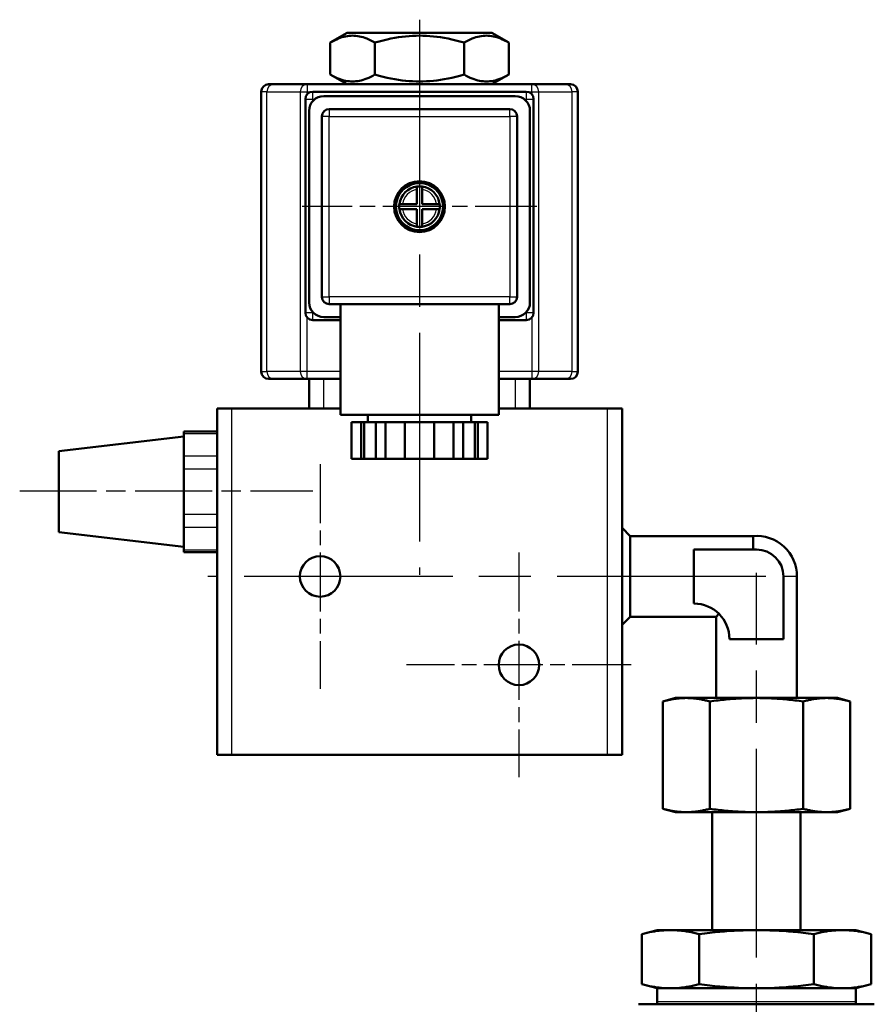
# Model space of a CAD drawing. Header units: millimetres. Extents: x 124 to 897, y 238 to 1237.
# Tile 8 of 14: x 130 to 246, y 965 to 1099. Entities that reach past the tile are written whole.
import ezdxf

# ---------------------------------------------------------------- set-up
doc = ezdxf.new("R2010")
doc.units = ezdxf.units.MM
doc.header["$LTSCALE"] = 5
doc.linetypes.add('CHAIN', pattern=[0.3543, 0.2362, -0.0295, 0.0591, -0.0295])
for name, color, linetype, lineweight in [('Mittellinie(DIN)', 4, 'CHAIN', 25), ('Mittelpunktmarkierung(DIN)', 4, 'CHAIN', 25), ('Sichtbare Kanten(DIN)', 7, 'Continuous', 50), ('Sichtbare tangentiale Kanten(DIN)', 3, 'Continuous', 25)]:
    doc.layers.add(name, color=color, linetype=linetype, lineweight=lineweight)

msp = doc.modelspace()

# ---------------------------------------------------------------- linework, layer by layer
at = {"layer": 'Mittellinie(DIN)', "linetype": 'CHAIN', "ltscale": 8.845377}
msp.add_line((129.92, 1034.74), (169.72, 1034.74), dxfattribs=at)
at = {"layer": 'Mittellinie(DIN)', "linetype": 'CHAIN', "ltscale": 23.990969}
msp.add_line((229.98, 843.86), (229.98, 1023.6), dxfattribs=at)
at = {"layer": 'Mittelpunktmarkierung(DIN)', "linetype": 'CHAIN', "ltscale": 23.990969}
for p, q in [((184.22, 1098.68), (184.22, 1023.33)), ((231.23, 1023.11), (155.47, 1023.11))]:
    msp.add_line(p, q, dxfattribs=at)
at = {"layer": 'Mittelpunktmarkierung(DIN)', "linetype": 'CHAIN', "ltscale": 7.089403}
msp.add_line((200.17, 1073.31), (168.27, 1073.31), dxfattribs=at)
at = {"layer": 'Mittelpunktmarkierung(DIN)', "linetype": 'CHAIN', "ltscale": 6.778265}
for p, q in [((170.72, 1038.36), (170.72, 1007.86)), ((197.72, 1026.36), (197.72, 995.86)), ((212.97, 1011.11), (182.47, 1011.11))]:
    msp.add_line(p, q, dxfattribs=at)
at = {"layer": 'Sichtbare Kanten(DIN)'}
for p, q in [((174.4, 1096.91), (172.09, 1095.58)), ((194.04, 1096.91), (174.4, 1096.91)), ((194.04, 1096.91), (196.34, 1095.58)), ((172.09, 1091.24), (172.09, 1095.58)), ((178.16, 1091.24), (178.16, 1095.58)), ((190.28, 1091.24), (190.28, 1095.58)), ((196.34, 1091.24), (196.34, 1095.58)), ((174.4, 1089.91), (172.09, 1091.24)), ((194.04, 1089.91), (196.34, 1091.24)), ((163.72, 1089.91), (164.44, 1089.91)), ((168.98, 1089.91), (164.44, 1089.91)), ((199.45, 1089.91), (168.98, 1089.91)), ((203.99, 1089.91), (199.45, 1089.91)), ((203.99, 1089.91), (204.72, 1089.91)), ((162.72, 1050.91), (162.72, 1088.91)), ((169.72, 1088.91), (198.72, 1088.91)), ((197.22, 1088.31), (171.22, 1088.31)), ((205.72, 1050.91), (205.72, 1088.91)), ((168.72, 1058.91), (168.72, 1087.91)), ((199.72, 1087.91), (199.72, 1058.91)), ((169.22, 1086.31), (169.22, 1060.31)), ((170.97, 1085.56), (170.97, 1061.06)), ((196.47, 1086.56), (171.97, 1086.56)), ((197.47, 1061.06), (197.47, 1085.56)), ((199.22, 1060.31), (199.22, 1086.31)), ((183.87, 1075.63), (183.87, 1076.04)), ((184.57, 1076.04), (184.57, 1075.63)), ((183.87, 1073.66), (183.87, 1075.63)), ((184.57, 1075.63), (184.57, 1073.66)), ((181.49, 1073.66), (181.89, 1073.66)), ((181.89, 1073.66), (183.87, 1073.66)), ((184.57, 1073.66), (186.54, 1073.66)), ((186.54, 1073.66), (186.95, 1073.66)), ((181.89, 1072.96), (181.49, 1072.96)), ((183.87, 1072.96), (181.89, 1072.96)), ((183.87, 1070.98), (183.87, 1072.96)), ((184.57, 1072.96), (184.57, 1070.98)), ((186.54, 1072.96), (184.57, 1072.96)), ((186.95, 1072.96), (186.54, 1072.96)), ((183.87, 1070.58), (183.87, 1070.98)), ((184.57, 1070.98), (184.57, 1070.58)), ((171.97, 1060.06), (184.22, 1060.06)), ((173.47, 1060.06), (173.47, 1045.06)), ((184.22, 1060.06), (196.47, 1060.06)), ((194.97, 1060.06), (194.97, 1045.06)), ((173.47, 1057.91), (169.72, 1057.91)), ((171.22, 1058.31), (173.47, 1058.31)), ((194.97, 1058.31), (197.22, 1058.31)), ((198.72, 1057.91), (194.97, 1057.91)), ((164.44, 1049.91), (163.72, 1049.91)), ((164.44, 1049.91), (168.98, 1049.91)), ((168.98, 1049.91), (173.47, 1049.91)), ((169.22, 1049.91), (169.22, 1045.91)), ((194.97, 1049.91), (199.45, 1049.91)), ((199.22, 1045.91), (199.22, 1049.91)), ((199.45, 1049.91), (203.99, 1049.91)), ((204.72, 1049.91), (203.99, 1049.91)), ((156.72, 1045.91), (158.72, 1045.91)), ((156.72, 1045.91), (156.72, 998.91)), ((173.47, 1045.91), (158.72, 1045.91)), ((173.47, 1045.91), (171.22, 1045.91)), ((209.72, 1045.91), (194.97, 1045.91)), ((197.22, 1045.91), (194.97, 1045.91)), ((209.72, 1045.91), (211.72, 1045.91)), ((211.72, 998.91), (211.72, 1045.91)), ((194.97, 1045.06), (173.47, 1045.06)), ((176.29, 1044.06), (174.98, 1044.06)), ((174.98, 1044.06), (174.98, 1039.06)), ((176.72, 1044.06), (176.29, 1044.06)), ((176.29, 1039.06), (176.29, 1044.06)), ((178.29, 1044.06), (176.72, 1044.06)), ((176.72, 1039.06), (176.72, 1044.06)), ((177.22, 1045.06), (177.22, 1044.06)), ((179.6, 1044.06), (178.29, 1044.06)), ((178.29, 1044.06), (178.29, 1039.06)), ((182.22, 1044.06), (179.6, 1044.06)), ((179.6, 1044.06), (179.6, 1039.06)), ((186.22, 1044.06), (182.22, 1044.06)), ((182.22, 1039.06), (182.22, 1044.06)), ((188.84, 1044.06), (186.22, 1044.06)), ((186.22, 1044.06), (186.22, 1039.06)), ((190.15, 1044.06), (188.84, 1044.06)), ((188.84, 1044.06), (188.84, 1039.06)), ((191.71, 1044.06), (190.15, 1044.06)), ((190.15, 1039.06), (190.15, 1044.06)), ((191.22, 1045.06), (191.22, 1044.06)), ((192.15, 1044.06), (191.71, 1044.06)), ((191.71, 1039.06), (191.71, 1044.06)), ((193.46, 1044.06), (192.15, 1044.06)), ((192.15, 1044.06), (192.15, 1039.06)), ((193.46, 1044.06), (193.46, 1039.06)), ((152.22, 1042.53), (152.22, 1042.8)), ((152.22, 1042.8), (156.72, 1042.8)), ((152.22, 1041.7), (152.22, 1042.53)), ((135.22, 1040.11), (152.22, 1042.11)), ((152.22, 1041.7), (152.22, 1040.26)), ((135.22, 1040.11), (135.22, 1029.11)), ((152.22, 1039.44), (152.22, 1040.26)), ((152.22, 1037.7), (152.22, 1039.44)), ((174.98, 1039.06), (176.29, 1039.06)), ((176.72, 1039.06), (176.29, 1039.06)), ((178.29, 1039.06), (176.72, 1039.06)), ((178.29, 1039.06), (179.6, 1039.06)), ((179.6, 1039.06), (182.22, 1039.06)), ((186.22, 1039.06), (182.22, 1039.06)), ((186.22, 1039.06), (188.84, 1039.06)), ((188.84, 1039.06), (190.15, 1039.06)), ((191.71, 1039.06), (190.15, 1039.06)), ((192.15, 1039.06), (191.71, 1039.06)), ((192.15, 1039.06), (193.46, 1039.06)), ((152.22, 1036.04), (152.22, 1037.7)), ((152.22, 1036.04), (152.22, 1033.17)), ((152.22, 1031.51), (152.22, 1033.17)), ((152.22, 1029.78), (152.22, 1031.51)), ((152.22, 1028.95), (152.22, 1029.78)), ((212.82, 1028.59), (211.72, 1029.69)), ((135.22, 1029.11), (152.22, 1027.11)), ((152.22, 1028.95), (152.22, 1027.51)), ((212.82, 1028.59), (212.82, 1017.63)), ((212.82, 1028.59), (229.52, 1028.59)), ((229.52, 1026.76), (229.52, 1028.59)), ((152.22, 1026.69), (152.22, 1027.51)), ((152.22, 1026.42), (152.22, 1026.69)), ((221.48, 1026.76), (221.48, 1019.43)), ((229.98, 1026.76), (221.48, 1026.76)), ((156.72, 1026.42), (152.22, 1026.42)), ((233.65, 1014.6), (233.65, 1023.1)), ((235.48, 1023.11), (235.48, 1006.61)), ((212.82, 1017.63), (211.72, 1016.53)), ((212.82, 1017.63), (224.49, 1017.63)), ((224.89, 1018.03), (224.49, 1017.63)), ((224.49, 1017.63), (224.49, 1006.61)), ((226.32, 1014.6), (233.65, 1014.6)), ((218.98, 1006.61), (217.28, 1006.15)), ((220.46, 1006.61), (218.98, 1006.61)), ((229.98, 1006.61), (220.46, 1006.61)), ((239.51, 1006.61), (229.98, 1006.61)), ((240.98, 1006.61), (239.51, 1006.61)), ((240.98, 1006.61), (242.69, 1006.15)), ((217.28, 991.56), (217.28, 1006.15)), ((223.63, 991.56), (223.63, 1006.15)), ((236.34, 991.56), (236.34, 1006.15)), ((242.69, 991.56), (242.69, 1006.15)), ((158.72, 998.91), (156.72, 998.91)), ((209.72, 998.91), (158.72, 998.91)), ((211.72, 998.91), (209.72, 998.91)), ((218.98, 991.11), (217.28, 991.56)), ((220.46, 991.11), (218.98, 991.11)), ((229.98, 991.11), (220.46, 991.11)), ((223.98, 975.11), (223.98, 991.11)), ((239.51, 991.11), (229.98, 991.11)), ((235.98, 975.11), (235.98, 991.11)), ((240.98, 991.11), (239.51, 991.11)), ((240.98, 991.11), (242.69, 991.56)), ((216.48, 975.11), (214.4, 974.55)), ((214.4, 967.76), (214.4, 974.55)), ((243.48, 975.11), (216.48, 975.11)), ((222.19, 967.76), (222.19, 974.55)), ((237.78, 967.76), (237.78, 974.55)), ((243.48, 975.11), (245.57, 974.55)), ((245.57, 967.76), (245.57, 974.55)), ((216.48, 967.2), (214.4, 967.76)), ((243.48, 967.2), (245.57, 967.76)), ((243.48, 967.2), (216.48, 967.2)), ((216.48, 967.2), (216.48, 965.37)), ((243.48, 967.2), (243.48, 965.37)), ((217.71, 965.03), (213.98, 965.03)), ((226.26, 965.03), (217.71, 965.03)), ((233.71, 965.03), (226.26, 965.03)), ((242.26, 965.03), (233.71, 965.03)), ((245.98, 965.03), (242.26, 965.03))]:
    msp.add_line(p, q, dxfattribs=at)
at = {"layer": 'Sichtbare Kanten(DIN)', "flags": 128}
for points in [[(178.16, 1095.58), (177.87, 1095.74), (177.59, 1095.88), (177.32, 1096), (177.06, 1096.12), (176.81, 1096.21), (176.56, 1096.29), (176.31, 1096.36), (176.07, 1096.42), (175.83, 1096.46), (175.59, 1096.49), (175.36, 1096.51), (175.12, 1096.52), (174.89, 1096.51), (174.65, 1096.49), (174.42, 1096.46), (174.18, 1096.42), (173.94, 1096.36), (173.69, 1096.29), (173.44, 1096.21), (173.19, 1096.12), (172.93, 1096), (172.66, 1095.88), (172.38, 1095.74), (172.09, 1095.58)], [(190.28, 1095.58), (189.71, 1095.74), (189.15, 1095.88), (188.62, 1096), (188.09, 1096.12), (187.58, 1096.21), (187.08, 1096.29), (186.59, 1096.36), (186.11, 1096.42), (185.63, 1096.46), (185.16, 1096.49), (184.69, 1096.51), (184.22, 1096.52), (183.75, 1096.51), (183.28, 1096.49), (182.8, 1096.46), (182.33, 1096.42), (181.84, 1096.36), (181.35, 1096.29), (180.85, 1096.21), (180.34, 1096.12), (179.82, 1096), (179.28, 1095.88), (178.73, 1095.74), (178.16, 1095.58)], [(196.34, 1095.58), (196.06, 1095.74), (195.78, 1095.88), (195.51, 1096), (195.25, 1096.12), (194.99, 1096.21), (194.74, 1096.29), (194.5, 1096.36), (194.26, 1096.42), (194.02, 1096.46), (193.78, 1096.49), (193.55, 1096.51), (193.31, 1096.52), (193.08, 1096.51), (192.84, 1096.49), (192.6, 1096.46), (192.37, 1096.42), (192.12, 1096.36), (191.88, 1096.29), (191.63, 1096.21), (191.37, 1096.12), (191.11, 1096), (190.84, 1095.88), (190.57, 1095.74), (190.28, 1095.58)], [(172.09, 1091.24), (172.38, 1091.08), (172.66, 1090.94), (172.93, 1090.81), (173.19, 1090.7), (173.44, 1090.6), (173.69, 1090.52), (173.94, 1090.45), (174.18, 1090.4), (174.42, 1090.35), (174.65, 1090.32), (174.89, 1090.31), (175.12, 1090.3), (175.36, 1090.31), (175.59, 1090.32), (175.83, 1090.35), (176.07, 1090.4), (176.31, 1090.45), (176.56, 1090.52), (176.81, 1090.6), (177.06, 1090.7), (177.32, 1090.81), (177.59, 1090.94), (177.87, 1091.08), (178.16, 1091.24)], [(178.16, 1091.24), (178.73, 1091.08), (179.28, 1090.94), (179.82, 1090.81), (180.34, 1090.7), (180.85, 1090.6), (181.35, 1090.52), (181.84, 1090.45), (182.33, 1090.4), (182.8, 1090.35), (183.28, 1090.32), (183.75, 1090.31), (184.22, 1090.3), (184.69, 1090.31), (185.16, 1090.32), (185.63, 1090.35), (186.11, 1090.4), (186.59, 1090.45), (187.08, 1090.52), (187.58, 1090.6), (188.09, 1090.7), (188.62, 1090.81), (189.15, 1090.94), (189.71, 1091.08), (190.28, 1091.24)], [(190.28, 1091.24), (190.57, 1091.08), (190.84, 1090.94), (191.11, 1090.81), (191.37, 1090.7), (191.63, 1090.6), (191.88, 1090.52), (192.12, 1090.45), (192.37, 1090.4), (192.6, 1090.35), (192.84, 1090.32), (193.08, 1090.31), (193.31, 1090.3), (193.55, 1090.31), (193.78, 1090.32), (194.02, 1090.35), (194.26, 1090.4), (194.5, 1090.45), (194.74, 1090.52), (194.99, 1090.6), (195.25, 1090.7), (195.51, 1090.81), (195.78, 1090.94), (196.06, 1091.08), (196.34, 1091.24)], [(217.28, 1006.15), (217.43, 1006.19), (217.57, 1006.23), (217.71, 1006.26), (217.85, 1006.29), (217.99, 1006.32), (218.13, 1006.35), (218.26, 1006.38), (218.4, 1006.41), (218.53, 1006.43), (218.66, 1006.45), (218.79, 1006.48), (218.92, 1006.5), (219.05, 1006.51), (219.18, 1006.53), (219.31, 1006.54), (219.44, 1006.56), (219.57, 1006.57), (219.69, 1006.58), (219.82, 1006.59), (219.95, 1006.6), (220.08, 1006.6), (220.2, 1006.6), (220.33, 1006.61), (220.46, 1006.61)], [(220.46, 1006.61), (220.59, 1006.61), (220.71, 1006.6), (220.84, 1006.6), (220.97, 1006.6), (221.1, 1006.59), (221.22, 1006.58), (221.35, 1006.57), (221.48, 1006.56), (221.61, 1006.54), (221.73, 1006.53), (221.86, 1006.51), (221.99, 1006.5), (222.12, 1006.48), (222.25, 1006.45), (222.39, 1006.43), (222.52, 1006.41), (222.65, 1006.38), (222.79, 1006.35), (222.92, 1006.32), (223.06, 1006.29), (223.2, 1006.26), (223.34, 1006.23), (223.49, 1006.19), (223.63, 1006.15)], [(223.63, 1006.15), (223.92, 1006.19), (224.21, 1006.23), (224.49, 1006.26), (224.77, 1006.29), (225.05, 1006.32), (225.33, 1006.35), (225.6, 1006.38), (225.86, 1006.41), (226.13, 1006.43), (226.39, 1006.45), (226.66, 1006.48), (226.92, 1006.5), (227.18, 1006.51), (227.43, 1006.53), (227.69, 1006.54), (227.95, 1006.56), (228.2, 1006.57), (228.46, 1006.58), (228.71, 1006.59), (228.96, 1006.6), (229.22, 1006.6), (229.47, 1006.6), (229.73, 1006.61), (229.98, 1006.61)], [(229.98, 1006.61), (230.24, 1006.61), (230.5, 1006.6), (230.75, 1006.6), (231, 1006.6), (231.26, 1006.59), (231.51, 1006.58), (231.77, 1006.57), (232.02, 1006.56), (232.28, 1006.54), (232.53, 1006.53), (232.79, 1006.51), (233.05, 1006.5), (233.31, 1006.48), (233.57, 1006.45), (233.84, 1006.43), (234.1, 1006.41), (234.37, 1006.38), (234.64, 1006.35), (234.92, 1006.32), (235.19, 1006.29), (235.47, 1006.26), (235.76, 1006.23), (236.04, 1006.19), (236.34, 1006.15)], [(236.34, 1006.15), (236.48, 1006.19), (236.62, 1006.23), (236.77, 1006.26), (236.91, 1006.29), (237.04, 1006.32), (237.18, 1006.35), (237.32, 1006.38), (237.45, 1006.41), (237.58, 1006.43), (237.72, 1006.45), (237.85, 1006.48), (237.98, 1006.5), (238.11, 1006.51), (238.24, 1006.53), (238.36, 1006.54), (238.49, 1006.56), (238.62, 1006.57), (238.75, 1006.58), (238.87, 1006.59), (239, 1006.6), (239.13, 1006.6), (239.26, 1006.6), (239.38, 1006.61), (239.51, 1006.61)], [(239.51, 1006.61), (239.64, 1006.61), (239.77, 1006.6), (239.89, 1006.6), (240.02, 1006.6), (240.15, 1006.59), (240.28, 1006.58), (240.4, 1006.57), (240.53, 1006.56), (240.66, 1006.54), (240.79, 1006.53), (240.91, 1006.51), (241.04, 1006.5), (241.17, 1006.48), (241.31, 1006.45), (241.44, 1006.43), (241.57, 1006.41), (241.71, 1006.38), (241.84, 1006.35), (241.98, 1006.32), (242.12, 1006.29), (242.26, 1006.26), (242.4, 1006.23), (242.54, 1006.19), (242.69, 1006.15)], [(220.46, 991.11), (220.33, 991.11), (220.2, 991.11), (220.08, 991.11), (219.95, 991.12), (219.82, 991.13), (219.69, 991.14), (219.57, 991.15), (219.44, 991.16), (219.31, 991.17), (219.18, 991.19), (219.05, 991.2), (218.92, 991.22), (218.79, 991.24), (218.66, 991.26), (218.53, 991.28), (218.4, 991.31), (218.26, 991.33), (218.13, 991.36), (217.99, 991.39), (217.85, 991.42), (217.71, 991.45), (217.57, 991.49), (217.43, 991.53), (217.28, 991.56)], [(223.63, 991.56), (223.49, 991.53), (223.34, 991.49), (223.2, 991.45), (223.06, 991.42), (222.92, 991.39), (222.79, 991.36), (222.65, 991.33), (222.52, 991.31), (222.39, 991.28), (222.25, 991.26), (222.12, 991.24), (221.99, 991.22), (221.86, 991.2), (221.73, 991.19), (221.61, 991.17), (221.48, 991.16), (221.35, 991.15), (221.22, 991.14), (221.1, 991.13), (220.97, 991.12), (220.84, 991.11), (220.71, 991.11), (220.59, 991.11), (220.46, 991.11)], [(229.98, 991.11), (229.73, 991.11), (229.47, 991.11), (229.22, 991.11), (228.96, 991.12), (228.71, 991.13), (228.46, 991.14), (228.2, 991.15), (227.95, 991.16), (227.69, 991.17), (227.43, 991.19), (227.18, 991.2), (226.92, 991.22), (226.66, 991.24), (226.39, 991.26), (226.13, 991.28), (225.86, 991.31), (225.6, 991.33), (225.33, 991.36), (225.05, 991.39), (224.77, 991.42), (224.49, 991.45), (224.21, 991.49), (223.92, 991.53), (223.63, 991.56)], [(236.34, 991.56), (236.04, 991.53), (235.76, 991.49), (235.47, 991.45), (235.19, 991.42), (234.92, 991.39), (234.64, 991.36), (234.37, 991.33), (234.1, 991.31), (233.84, 991.28), (233.57, 991.26), (233.31, 991.24), (233.05, 991.22), (232.79, 991.2), (232.53, 991.19), (232.28, 991.17), (232.02, 991.16), (231.77, 991.15), (231.51, 991.14), (231.26, 991.13), (231, 991.12), (230.75, 991.11), (230.5, 991.11), (230.24, 991.11), (229.98, 991.11)], [(239.51, 991.11), (239.38, 991.11), (239.26, 991.11), (239.13, 991.11), (239, 991.12), (238.87, 991.13), (238.75, 991.14), (238.62, 991.15), (238.49, 991.16), (238.36, 991.17), (238.24, 991.19), (238.11, 991.2), (237.98, 991.22), (237.85, 991.24), (237.72, 991.26), (237.58, 991.28), (237.45, 991.31), (237.32, 991.33), (237.18, 991.36), (237.04, 991.39), (236.91, 991.42), (236.77, 991.45), (236.62, 991.49), (236.48, 991.53), (236.34, 991.56)], [(242.69, 991.56), (242.54, 991.53), (242.4, 991.49), (242.26, 991.45), (242.12, 991.42), (241.98, 991.39), (241.84, 991.36), (241.71, 991.33), (241.57, 991.31), (241.44, 991.28), (241.31, 991.26), (241.17, 991.24), (241.04, 991.22), (240.91, 991.2), (240.79, 991.19), (240.66, 991.17), (240.53, 991.16), (240.4, 991.15), (240.28, 991.14), (240.15, 991.13), (240.02, 991.12), (239.89, 991.11), (239.77, 991.11), (239.64, 991.11), (239.51, 991.11)], [(214.4, 974.55), (214.76, 974.64), (215.12, 974.73), (215.47, 974.8), (215.8, 974.87), (216.13, 974.93), (216.45, 974.98), (216.77, 975.02), (217.08, 975.05), (217.38, 975.07), (217.69, 975.09), (217.99, 975.1), (218.29, 975.11), (218.59, 975.1), (218.9, 975.09), (219.2, 975.07), (219.51, 975.05), (219.82, 975.02), (220.13, 974.98), (220.46, 974.93), (220.78, 974.87), (221.12, 974.8), (221.47, 974.73), (221.82, 974.64), (222.19, 974.55)], [(222.19, 974.55), (222.93, 974.64), (223.64, 974.73), (224.33, 974.8), (225, 974.87), (225.66, 974.93), (226.3, 974.98), (226.93, 975.02), (227.55, 975.05), (228.17, 975.07), (228.78, 975.09), (229.38, 975.1), (229.98, 975.11), (230.59, 975.1), (231.19, 975.09), (231.8, 975.07), (232.42, 975.05), (233.04, 975.02), (233.67, 974.98), (234.31, 974.93), (234.97, 974.87), (235.64, 974.8), (236.33, 974.73), (237.04, 974.64), (237.78, 974.55)], [(237.78, 974.55), (238.15, 974.64), (238.5, 974.73), (238.85, 974.8), (239.19, 974.87), (239.51, 974.93), (239.83, 974.98), (240.15, 975.02), (240.46, 975.05), (240.77, 975.07), (241.07, 975.09), (241.37, 975.1), (241.68, 975.11), (241.98, 975.1), (242.28, 975.09), (242.58, 975.07), (242.89, 975.05), (243.2, 975.02), (243.52, 974.98), (243.84, 974.93), (244.17, 974.87), (244.5, 974.8), (244.85, 974.73), (245.21, 974.64), (245.57, 974.55)], [(222.19, 967.76), (221.82, 967.66), (221.47, 967.58), (221.12, 967.5), (220.78, 967.44), (220.46, 967.38), (220.13, 967.33), (219.82, 967.29), (219.51, 967.26), (219.2, 967.23), (218.9, 967.21), (218.59, 967.2), (218.29, 967.2), (217.99, 967.2), (217.69, 967.21), (217.38, 967.23), (217.08, 967.26), (216.77, 967.29), (216.45, 967.33), (216.13, 967.38), (215.8, 967.44), (215.47, 967.5), (215.12, 967.58), (214.76, 967.66), (214.4, 967.76)], [(237.78, 967.76), (237.04, 967.66), (236.33, 967.58), (235.64, 967.5), (234.97, 967.44), (234.31, 967.38), (233.67, 967.33), (233.04, 967.29), (232.42, 967.26), (231.8, 967.23), (231.19, 967.21), (230.59, 967.2), (229.98, 967.2), (229.38, 967.2), (228.78, 967.21), (228.17, 967.23), (227.55, 967.26), (226.93, 967.29), (226.3, 967.33), (225.66, 967.38), (225, 967.44), (224.33, 967.5), (223.64, 967.58), (222.93, 967.66), (222.19, 967.76)], [(245.57, 967.76), (245.21, 967.66), (244.85, 967.58), (244.5, 967.5), (244.17, 967.44), (243.84, 967.38), (243.52, 967.33), (243.2, 967.29), (242.89, 967.26), (242.58, 967.23), (242.28, 967.21), (241.98, 967.2), (241.68, 967.2), (241.37, 967.2), (241.07, 967.21), (240.77, 967.23), (240.46, 967.26), (240.15, 967.29), (239.83, 967.33), (239.51, 967.38), (239.19, 967.44), (238.85, 967.5), (238.5, 967.58), (238.15, 967.66), (237.78, 967.76)]]:
    msp.add_lwpolyline(points, dxfattribs=at)
at = {"layer": 'Sichtbare Kanten(DIN)'}
for centre, radius in [((184.22, 1073.31), 3.45), ((184.22, 1073.31), 3.2), ((170.72, 1023.11), 2.75), ((197.72, 1011.11), 2.75)]:
    msp.add_circle(centre, radius, dxfattribs=at)
for centre, radius, start, end in [((163.72, 1088.91), 1, 90, 180), ((204.72, 1088.91), 1, 0, 90), ((169.72, 1087.91), 1, 90, 180), ((171.22, 1086.31), 2, 90, 180), ((197.22, 1086.31), 2, 0, 90), ((198.72, 1087.91), 1, 0, 90), ((171.97, 1085.56), 1, 90, 180), ((196.47, 1085.56), 1, 0, 90), ((184.22, 1073.31), 2.75, 97.312, 172.688), ((184.22, 1073.31), 2.75, 82.688, 97.312), ((184.22, 1073.31), 2.75, 7.312, 82.688), ((184.22, 1073.31), 2.75, 172.688, 187.312), ((184.22, 1073.31), 2.75, 352.688, 7.312), ((184.22, 1073.31), 2.75, 187.312, 262.688), ((184.22, 1073.31), 2.75, 277.312, 352.688), ((184.22, 1073.31), 2.75, 262.688, 277.312), ((171.22, 1060.31), 2, 180, 270), ((171.97, 1061.06), 1, 180, 270), ((196.47, 1061.06), 1, 270, 0), ((197.22, 1060.31), 2, 270, 0), ((169.72, 1058.91), 1, 180, 270), ((198.72, 1058.91), 1, 270, 0), ((163.72, 1050.91), 1, 180, 270), ((204.72, 1050.91), 1, 270, 0), ((229.98, 1023.11), 5.5, 0, 94.8884), ((229.98, 1023.1), 3.67, 0, 90), ((221.48, 1014.6), 4.83, 0, 90), ((217.29, 965.37), 0.81, 180, 205.1081), ((242.67, 965.37), 0.81, 334.8919, 0)]:
    msp.add_arc(centre, radius, start, end, dxfattribs=at)
at = {"layer": 'Sichtbare tangentiale Kanten(DIN)'}
for p, q in [((168.98, 1089.91), (168.98, 1088.91)), ((199.45, 1088.91), (199.45, 1089.91)), ((163.48, 1088.91), (162.72, 1088.91)), ((163.48, 1088.91), (168.02, 1088.91)), ((163.48, 1050.91), (163.48, 1088.91)), ((168.02, 1088.91), (168.98, 1088.91)), ((168.02, 1088.91), (168.02, 1050.91)), ((168.98, 1088.58), (168.98, 1088.91)), ((168.98, 1088.91), (169.72, 1088.91)), ((169.72, 1087.91), (169.72, 1088.91)), ((198.72, 1088.91), (198.72, 1087.91)), ((198.72, 1088.91), (199.45, 1088.91)), ((199.45, 1088.91), (200.42, 1088.91)), ((199.45, 1088.91), (199.45, 1088.58)), ((200.42, 1050.91), (200.42, 1088.91)), ((200.42, 1088.91), (204.96, 1088.91)), ((205.72, 1088.91), (204.96, 1088.91)), ((204.96, 1050.91), (204.96, 1088.91)), ((168.72, 1087.91), (169.72, 1087.91)), ((169.72, 1087.63), (169.72, 1087.91)), ((169.72, 1087.91), (170.02, 1087.91)), ((198.42, 1087.91), (198.72, 1087.91)), ((198.72, 1087.91), (199.72, 1087.91)), ((198.72, 1087.91), (198.72, 1087.63)), ((171.97, 1085.56), (170.97, 1085.56)), ((171.97, 1086.56), (171.97, 1085.56)), ((171.97, 1061.06), (171.97, 1085.56)), ((171.97, 1085.56), (196.47, 1085.56)), ((196.47, 1085.56), (196.47, 1086.56)), ((197.47, 1085.56), (196.47, 1085.56)), ((196.47, 1085.56), (196.47, 1061.06)), ((170.97, 1061.06), (171.97, 1061.06)), ((171.97, 1061.06), (171.97, 1060.06)), ((196.47, 1061.06), (171.97, 1061.06)), ((196.47, 1061.06), (197.47, 1061.06)), ((196.47, 1060.06), (196.47, 1061.06)), ((169.72, 1058.91), (168.72, 1058.91)), ((169.72, 1058.91), (169.72, 1058.98)), ((169.79, 1058.91), (169.72, 1058.91)), ((169.72, 1057.91), (169.72, 1058.91)), ((198.72, 1058.91), (198.65, 1058.91)), ((198.72, 1058.98), (198.72, 1058.91)), ((199.72, 1058.91), (198.72, 1058.91)), ((198.72, 1058.91), (198.72, 1057.91)), ((168.98, 1050.91), (168.98, 1058.23)), ((199.45, 1058.23), (199.45, 1050.91)), ((162.72, 1050.91), (163.48, 1050.91)), ((168.02, 1050.91), (163.48, 1050.91)), ((168.98, 1050.91), (168.02, 1050.91)), ((173.47, 1050.91), (168.98, 1050.91)), ((168.98, 1049.91), (168.98, 1050.91)), ((199.45, 1050.91), (194.97, 1050.91)), ((200.42, 1050.91), (199.45, 1050.91)), ((199.45, 1050.91), (199.45, 1049.91)), ((204.96, 1050.91), (200.42, 1050.91)), ((204.96, 1050.91), (205.72, 1050.91)), ((171.22, 1045.91), (171.22, 1049.91)), ((197.22, 1049.91), (197.22, 1045.91)), ((158.72, 998.91), (158.72, 1045.91)), ((209.72, 1045.91), (209.72, 998.91)), ((152.22, 1042.53), (156.72, 1042.53)), ((156.72, 1039.44), (152.22, 1039.44)), ((152.22, 1037.7), (156.72, 1037.7)), ((156.72, 1031.51), (152.22, 1031.51)), ((152.22, 1029.78), (156.72, 1029.78)), ((156.72, 1026.69), (152.22, 1026.69)), ((235.48, 1023.11), (233.65, 1023.11)), ((243.48, 965.37), (216.48, 965.37))]:
    msp.add_line(p, q, dxfattribs=at)
for start, end in [(98.5653, 171.4347), (8.5653, 81.4347), (188.5653, 261.4347), (278.5653, 351.4347)]:
    msp.add_arc((184.22, 1073.31), 2.35, start, end, dxfattribs=at)
for centre, major_axis, start_param, end_param in [((164.44, 1088.91), (0, 1), 0, 1.570796), ((168.98, 1088.91), (0, 1), 0, 1.570796), ((199.45, 1088.91), (0, 1), 4.712389, 6.283185), ((203.99, 1088.91), (0, 1), 4.712389, 6.283185), ((164.44, 1050.91), (0, -1), 4.712389, 6.283185), ((168.98, 1050.91), (0, -1), 4.712389, 6.283185), ((199.45, 1050.91), (0, -1), 0, 1.570796), ((203.99, 1050.91), (0, -1), 0, 1.570796)]:
    msp.add_ellipse(centre, major_axis=major_axis, ratio=0.964587, start_param=start_param, end_param=end_param, dxfattribs=at)

doc.saveas('drawing.dxf')
